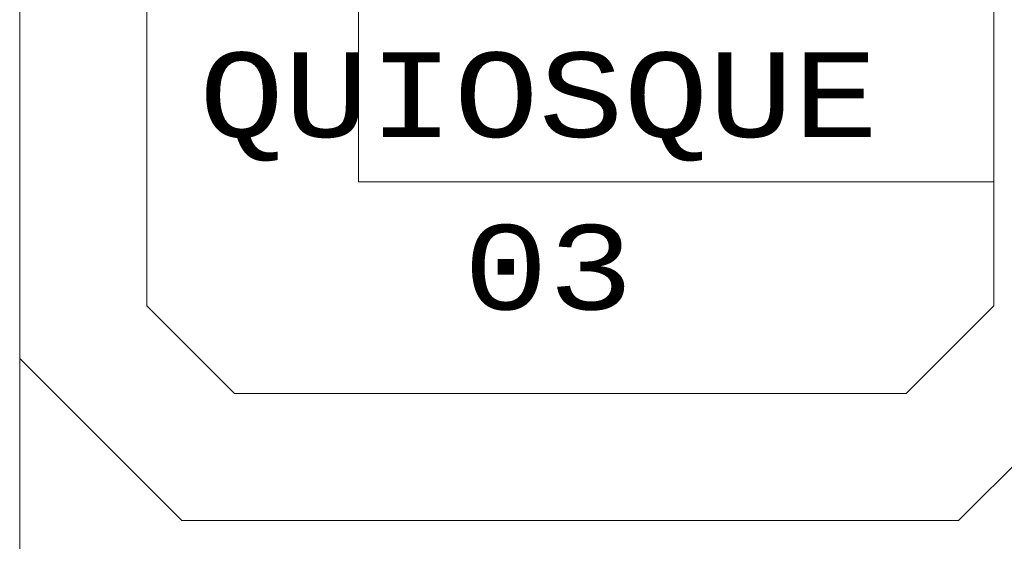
# Model space of a CAD drawing. Header units: feet. Extents: x 8 to 127, y 6 to 90.
# Tile 166 of 256: x 33.415 to 34.578, y 58.227 to 58.844. Entities that reach past the tile are written whole.
import ezdxf

# ---------------------------------------------------------------- set-up
doc = ezdxf.new("R2010")
doc.units = ezdxf.units.FT
doc.header["$MEASUREMENT"] = 0
for name, color, linetype in [('madeira', 35, 'Continuous'), ('MOBILIARIO', 250, 'Continuous'), ('texto', 7, 'Continuous')]:
    doc.layers.add(name, color=color, linetype=linetype)
doc.styles.add('CourierNew', font='cour.ttf')

msp = doc.modelspace()

# ---------------------------------------------------------------- linework, layer by layer
at = {"layer": 'madeira', "lineweight": 5}
msp.add_line((33.4152, 57.0997), (33.4152, 59.552), dxfattribs=at)
at = {"layer": 'MOBILIARIO', "lineweight": 5}
for p, q in [((33.8152, 59.402), (33.8152, 58.652)), ((33.4152, 59.3605), (33.4152, 58.4434)), ((33.5652, 58.5055), (33.5652, 59.2984)), ((34.5652, 58.8934), (34.5652, 58.5055)), ((33.8152, 58.652), (34.5652, 58.652)), ((33.6688, 58.402), (33.5652, 58.5055)), ((34.5652, 58.5055), (34.4617, 58.402)), ((33.4152, 58.4434), (33.6066, 58.252)), ((34.5238, 58.252), (34.7152, 58.4434)), ((34.4617, 58.402), (33.6688, 58.402)), ((33.6066, 58.252), (34.5238, 58.252))]:
    msp.add_line(p, q, dxfattribs=at)

# ---------------------------------------------------------------- texts
at = {"layer": 'texto', "lineweight": 5, "char_height": 0.1, "attachment_point": 7, "line_spacing_factor": 0.9, "style": 'CourierNew'}
for s, insert, width in [('QUIOSQUE', (33.6271, 58.6762), 1.680542), ('03', (33.9391, 58.4997), 0.420136)]:
    msp.add_mtext(s, dxfattribs=dict(at, insert=insert, width=width))

doc.saveas('drawing.dxf')
